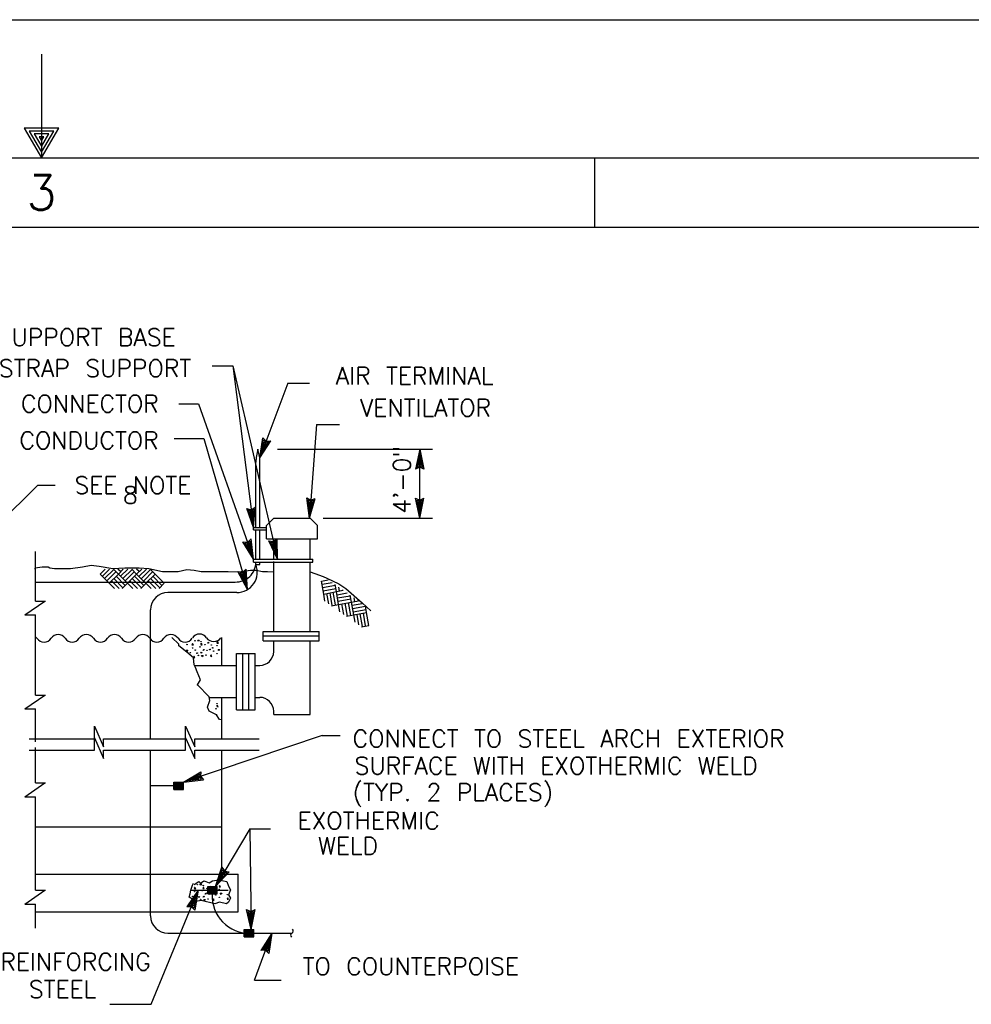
# Model space of a CAD drawing. Extents: x -25.9 to 16.1, y -17.6 to 12.4.
# Tile 5 of 6: x -5.1 to 1.8, y 5.3 to 12.4. Entities that reach past the tile are written whole.
import ezdxf
from ezdxf.enums import TextEntityAlignment as Align

# ---------------------------------------------------------------- set-up
doc = ezdxf.new("R2010")
doc.units = 0
doc.header["$MEASUREMENT"] = 0
doc.layers.add('01', color=7, linetype='CONTINUOUS')
doc.layers.add('02', color=7, linetype='CONTINUOUS')
doc.styles.add('TXT_SHX', font='txt.shx')

msp = doc.modelspace()

# ---------------------------------------------------------------- linework, layer by layer
at = {"layer": '01', "color": 7, "linetype": 'CONTINUOUS'}
for p, q in [((-25.8982, 12.4084), (16.1018, 12.4084)), ((-4.8982, 12.1584), (-4.8982, 11.4084)), ((-24.8982, 11.4084), (15.1018, 11.4084)), ((-0.8982, 11.4084), (-0.8982, 10.9084)), ((-23.3982, 10.9084), (14.6018, 10.9084)), ((-3.6632, 9.9044), (-3.5142, 9.9044)), ((-3.5142, 9.9044), (-3.1912, 8.5074)), ((-3.5142, 9.9044), (-3.3632, 8.7354)), ((-3.1162, 9.7794), (-3.3192, 9.2394)), ((-3.1162, 9.7794), (-2.9582, 9.7794)), ((-3.9042, 9.6304), (-3.7612, 9.6304)), ((-3.7612, 9.6304), (-3.3632, 8.5074)), ((-2.9092, 9.4814), (-2.9582, 8.8034)), ((-2.9092, 9.4814), (-2.7432, 9.4814)), ((-3.9382, 9.3794), (-3.7242, 9.3794)), ((-3.7242, 9.3794), (-3.4072, 8.2874)), ((-3.3192, 9.2394), (-3.2972, 9.3854)), ((-3.3192, 9.2394), (-3.2392, 9.3634)), ((-3.3062, 9.2744), (-3.2922, 9.3694)), ((-3.3062, 9.2744), (-3.2542, 9.3554)), ((-3.2972, 9.3854), (-3.2732, 9.3614)), ((-3.2932, 9.3074), (-3.2872, 9.3534)), ((-3.2932, 9.3074), (-3.2692, 9.3464)), ((-3.2922, 9.3694), (-3.2762, 9.3534)), ((-3.2872, 9.3534), (-3.2792, 9.3464)), ((-3.2792, 9.3464), (-3.2692, 9.3464)), ((-3.2762, 9.3534), (-3.2542, 9.3554)), ((-3.2732, 9.3614), (-3.2392, 9.3634)), ((-3.1912, 9.3014), (-2.0692, 9.3014)), ((-2.1622, 9.3014), (-2.1932, 9.1574)), ((-2.1622, 9.2644), (-2.1822, 9.1704)), ((-2.1622, 8.8034), (-2.1622, 9.3014)), ((-2.1622, 9.3014), (-2.1312, 9.1574)), ((-2.1622, 9.2644), (-2.1422, 9.1704)), ((-3.3472, 8.7354), (-3.3472, 9.2114)), ((-3.3172, 8.7354), (-3.3172, 9.2184)), ((-2.1622, 9.2284), (-2.1712, 9.1834)), ((-2.1622, 9.1874), (-2.1712, 9.1834)), ((-2.1622, 9.2284), (-2.1522, 9.1834)), ((-2.1522, 9.1834), (-2.1622, 9.1874)), ((-2.1622, 9.1714), (-2.1932, 9.1574)), ((-2.1622, 9.1794), (-2.1822, 9.1704)), ((-2.1422, 9.1704), (-2.1622, 9.1794)), ((-2.1312, 9.1574), (-2.1622, 9.1714)), ((-4.9242, 9.0414), (-5.3332, 8.6424)), ((-4.9242, 9.0414), (-4.7992, 9.0414)), ((-2.9582, 8.8034), (-2.9792, 8.9494)), ((-2.9792, 8.9494), (-2.9492, 8.9334)), ((-2.9552, 8.8404), (-2.9692, 8.9354)), ((-2.9692, 8.9354), (-2.9492, 8.9254)), ((-2.9532, 8.8764), (-2.9592, 8.9214)), ((-2.9592, 8.9214), (-2.9502, 8.9174)), ((-2.9582, 8.8034), (-2.9172, 8.9444)), ((-2.9552, 8.8404), (-2.9292, 8.9324)), ((-2.9532, 8.8764), (-2.9412, 8.9204)), ((-2.9502, 8.9174), (-2.9412, 8.9204)), ((-2.9492, 8.9334), (-2.9172, 8.9444)), ((-2.9492, 8.9254), (-2.9292, 8.9324)), ((-2.1622, 8.8034), (-2.1932, 8.9474)), ((-2.1932, 8.9474), (-2.1622, 8.9334)), ((-2.1622, 8.8404), (-2.1822, 8.9344)), ((-2.1822, 8.9344), (-2.1622, 8.9254)), ((-2.1622, 8.8764), (-2.1722, 8.9214)), ((-2.1722, 8.9214), (-2.1622, 8.9174)), ((-2.1622, 8.8034), (-2.1312, 8.9474)), ((-2.1622, 8.9334), (-2.1312, 8.9474)), ((-2.1622, 8.8404), (-2.1422, 8.9344)), ((-2.1622, 8.9254), (-2.1422, 8.9344)), ((-2.1622, 8.8764), (-2.1532, 8.9214)), ((-2.1622, 8.9174), (-2.1532, 8.9214)), ((-3.3632, 8.7354), (-3.4122, 8.8744)), ((-3.4122, 8.8744), (-3.3802, 8.8644)), ((-3.3682, 8.7724), (-3.4002, 8.8624)), ((-3.4002, 8.8624), (-3.3792, 8.8564)), ((-3.3722, 8.8074), (-3.3882, 8.8514)), ((-3.3882, 8.8514), (-3.3782, 8.8484)), ((-3.3802, 8.8644), (-3.3512, 8.8824)), ((-3.3792, 8.8564), (-3.3602, 8.8674)), ((-3.3782, 8.8484), (-3.3692, 8.8534)), ((-3.3722, 8.8074), (-3.3692, 8.8534)), ((-3.3682, 8.7724), (-3.3602, 8.8674)), ((-3.3632, 8.7354), (-3.3512, 8.8824)), ((-3.2702, 8.7514), (-3.2182, 8.8034)), ((-3.2182, 8.8034), (-2.9532, 8.8034)), ((-2.9012, 8.7514), (-2.9532, 8.8034)), ((-2.8592, 8.8034), (-2.0692, 8.8034)), ((-3.3632, 8.7354), (-3.2682, 8.7354)), ((-3.3632, 8.7184), (-3.3632, 8.7354)), ((-3.3632, 8.7184), (-3.2672, 8.7184)), ((-3.3472, 8.5074), (-3.3472, 8.7184)), ((-3.3172, 8.5074), (-3.3172, 8.7184)), ((-3.2702, 8.6534), (-3.2702, 8.7514)), ((-2.9012, 8.6534), (-2.9012, 8.7514)), ((-3.3632, 8.5074), (-3.4402, 8.6324)), ((-3.4402, 8.6324), (-3.4062, 8.6304)), ((-3.3752, 8.5424), (-3.4262, 8.6244)), ((-3.4262, 8.6244), (-3.4042, 8.6224)), ((-3.4062, 8.6304), (-3.3822, 8.6534)), ((-3.4042, 8.6224), (-3.3882, 8.6374)), ((-3.4012, 8.6144), (-3.3942, 8.6214)), ((-3.3872, 8.5764), (-3.3942, 8.6214)), ((-3.3752, 8.5424), (-3.3882, 8.6374)), ((-3.3632, 8.5074), (-3.3822, 8.6534)), ((-3.2702, 8.6534), (-2.9012, 8.6534)), ((-3.1912, 8.5074), (-3.2542, 8.6404)), ((-3.2542, 8.6404), (-3.2202, 8.6344)), ((-3.1992, 8.5434), (-3.2402, 8.6304)), ((-3.2402, 8.6304), (-3.2182, 8.6264)), ((-3.2072, 8.5784), (-3.2272, 8.6204)), ((-3.2272, 8.6204), (-3.2172, 8.6184)), ((-3.2202, 8.6344), (-3.1932, 8.6544)), ((-3.2182, 8.5074), (-3.2182, 8.6554)), ((-3.2182, 8.6264), (-3.2012, 8.6394)), ((-3.2172, 8.6184), (-3.2092, 8.6244)), ((-3.2072, 8.5784), (-3.2092, 8.6244)), ((-3.1992, 8.5434), (-3.2012, 8.6394)), ((-3.1912, 8.5074), (-3.1932, 8.6544)), ((-2.9532, 8.5074), (-2.9532, 8.6514)), ((-4.9412, 8.2034), (-4.9412, 8.5634)), ((-3.3872, 8.5764), (-3.4122, 8.6154)), ((-3.4122, 8.6154), (-3.4012, 8.6144)), ((-3.3632, 8.5074), (-2.9362, 8.5074)), ((-3.3632, 8.4844), (-3.3632, 8.5074)), ((-3.3632, 8.4844), (-2.9362, 8.4844)), ((-3.3472, 8.4684), (-3.3472, 8.4844)), ((-3.3172, 8.4684), (-3.3172, 8.4844)), ((-3.2182, 8.4684), (-3.2182, 8.4904)), ((-2.9532, 8.4624), (-2.9532, 8.4844)), ((-2.9362, 8.4844), (-2.9362, 8.5074)), ((-4.9472, 8.4394), (-4.9412, 8.4394)), ((-4.9442, 8.4434), (-4.8922, 8.4524)), ((-4.8922, 8.4524), (-4.8502, 8.4524)), ((-4.8502, 8.4524), (-4.8382, 8.4434)), ((-4.8382, 8.4434), (-4.8042, 8.4394)), ((-4.8042, 8.4394), (-4.6882, 8.4394)), ((-4.6882, 8.4394), (-4.6012, 8.4524)), ((-4.6012, 8.4524), (-4.5392, 8.4644)), ((-4.5392, 8.4644), (-4.4812, 8.4564)), ((-4.4812, 8.4564), (-4.3812, 8.4394)), ((-4.4742, 8.3994), (-4.4382, 8.4354)), ((-4.4572, 8.3834), (-4.4052, 8.4354)), ((-4.4412, 8.3664), (-4.3742, 8.4324)), ((-4.4242, 8.3494), (-4.3582, 8.4164)), ((-4.3812, 8.4394), (-4.2942, 8.4434)), ((-4.3412, 8.3994), (-4.3772, 8.4354)), ((-4.3252, 8.4164), (-4.3442, 8.4354)), ((-4.3412, 8.3994), (-4.3062, 8.4354)), ((-4.3412, 8.3994), (-4.3062, 8.4354)), ((-4.3252, 8.3834), (-4.2722, 8.4354)), ((-4.3082, 8.4324), (-4.3102, 8.4354)), ((-4.3082, 8.3664), (-4.2422, 8.4324)), ((-4.2942, 8.4434), (-4.1912, 8.4434)), ((-4.2912, 8.3494), (-4.2252, 8.4164)), ((-4.2092, 8.3994), (-4.2442, 8.4354)), ((-4.1912, 8.4164), (-4.2112, 8.4354)), ((-4.2092, 8.3994), (-4.1722, 8.4354)), ((-4.2092, 8.3994), (-4.1722, 8.4354)), ((-4.1912, 8.4434), (-4.1202, 8.4394)), ((-4.1912, 8.3834), (-4.1392, 8.4354)), ((-4.1752, 8.4324), (-4.1772, 8.4354)), ((-4.1752, 8.3664), (-4.1082, 8.4324)), ((-4.1582, 8.3494), (-4.0922, 8.4164)), ((-4.1202, 8.4394), (-4.0212, 8.4184)), ((-4.0752, 8.3994), (-4.1112, 8.4354)), ((-4.0212, 8.4184), (-3.9092, 8.4184)), ((-3.9092, 8.4184), (-3.8462, 8.4314)), ((-3.8462, 8.4314), (-3.7922, 8.4274)), ((-3.7922, 8.4274), (-3.7432, 8.4184)), ((-3.7432, 8.4184), (-3.6602, 8.4184)), ((-3.6602, 8.4184), (-3.5482, 8.4184)), ((-3.5482, 8.4184), (-3.4692, 8.4144)), ((-3.4072, 8.2874), (-3.4772, 8.4174)), ((-3.4772, 8.4174), (-3.4432, 8.4124)), ((-3.4692, 8.4144), (-3.3862, 8.4274)), ((-3.4172, 8.3234), (-3.4632, 8.4074)), ((-3.4632, 8.4074), (-3.4412, 8.4044)), ((-3.4432, 8.4124), (-3.4172, 8.4344)), ((-3.4412, 8.4044), (-3.4242, 8.4184)), ((-3.4392, 8.3964), (-3.4312, 8.4034)), ((-3.4272, 8.3574), (-3.4312, 8.4034)), ((-3.4172, 8.3234), (-3.4242, 8.4184)), ((-3.4072, 8.2874), (-3.4172, 8.4344)), ((-3.3862, 8.4274), (-3.3442, 8.4274)), ((-3.3472, 8.4684), (-3.3172, 8.4684)), ((-3.3442, 8.4274), (-3.2992, 8.4184)), ((-3.2992, 8.4184), (-3.2622, 8.4184)), ((-3.2622, 8.4184), (-3.2182, 8.4144)), ((-3.2182, 8.3814), (-3.2182, 8.4684)), ((-2.9532, 8.3264), (-2.9532, 8.4624)), ((-2.9532, 8.4144), (-2.9212, 8.4024)), ((-4.9442, 8.3414), (-3.4962, 8.3414)), ((-4.4072, 8.3324), (-4.4742, 8.3994)), ((-4.4072, 8.3324), (-4.3412, 8.3994)), ((-4.3692, 8.2944), (-4.4072, 8.3324)), ((-4.3362, 8.2944), (-4.3912, 8.3494)), ((-4.3082, 8.2994), (-4.3742, 8.3664)), ((-4.2912, 8.3164), (-4.3582, 8.3834)), ((-4.2752, 8.3324), (-4.3412, 8.3994)), ((-4.3132, 8.2944), (-4.2752, 8.3324)), ((-4.2752, 8.3324), (-4.2092, 8.3994)), ((-4.2372, 8.2944), (-4.2752, 8.3324)), ((-4.2032, 8.2944), (-4.2582, 8.3494)), ((-4.1752, 8.2994), (-4.2422, 8.3664)), ((-4.1582, 8.3164), (-4.2252, 8.3834)), ((-4.1032, 8.2944), (-4.2092, 8.3994)), ((-4.1802, 8.2944), (-4.1412, 8.3324)), ((-4.1422, 8.3324), (-4.0752, 8.3994)), ((-4.0702, 8.2944), (-4.1252, 8.3494)), ((-4.0422, 8.2994), (-4.1082, 8.3664)), ((-4.0262, 8.3164), (-4.0922, 8.3834)), ((-4.0092, 8.3324), (-4.0752, 8.3994)), ((-4.0472, 8.2944), (-4.0092, 8.3324)), ((-3.4272, 8.3574), (-3.4502, 8.3984)), ((-3.4502, 8.3984), (-3.4392, 8.3964)), ((-3.2182, 7.9844), (-3.2182, 8.3814)), ((-2.9212, 8.4024), (-2.8592, 8.3814)), ((-2.8732, 8.3484), (-2.8232, 8.3574)), ((-2.8562, 8.2544), (-2.8732, 8.3484)), ((-2.8682, 8.3254), (-2.7962, 8.3384)), ((-2.8592, 8.3814), (-2.8342, 8.3694)), ((-2.8342, 8.3694), (-2.7472, 8.3274)), ((-3.4852, 8.2654), (-3.9832, 8.2654)), ((-2.9532, 7.9844), (-2.9532, 8.3264)), ((-2.8652, 8.3024), (-2.7722, 8.3184)), ((-2.8612, 8.2784), (-2.7682, 8.2954)), ((-2.8562, 8.2544), (-2.7642, 8.2724)), ((-2.7942, 8.1714), (-2.8102, 8.2634)), ((-2.7702, 8.1754), (-2.7872, 8.2684)), ((-2.7642, 8.2724), (-2.7732, 8.3224)), ((-2.7642, 8.2724), (-2.7152, 8.2814)), ((-2.7642, 8.2724), (-2.7152, 8.2814)), ((-2.7482, 8.1794), (-2.7642, 8.2724)), ((-2.7602, 8.2494), (-2.6872, 8.2624)), ((-2.7472, 8.3274), (-2.6972, 8.2944)), ((-2.7412, 8.2774), (-2.7462, 8.3034)), ((-2.7182, 8.2804), (-2.7182, 8.2844)), ((-2.6972, 8.2944), (-2.5772, 8.1904)), ((-5.0182, 8.1034), (-4.8732, 8.2034)), ((-4.9412, 8.2034), (-4.8692, 8.2034)), ((-2.8472, 8.2024), (-2.8562, 8.2544)), ((-2.8202, 8.1834), (-2.8342, 8.2594)), ((-2.7562, 8.2264), (-2.6642, 8.2424)), ((-2.7522, 8.2024), (-2.6592, 8.2194)), ((-2.7482, 8.1794), (-2.6562, 8.1964)), ((-2.6612, 8.0994), (-2.6782, 8.1924)), ((-2.6562, 8.1964), (-2.6642, 8.2464)), ((-2.6562, 8.1964), (-2.6052, 8.2054)), ((-2.6562, 8.1964), (-2.6052, 8.2054)), ((-2.6292, 8.0504), (-2.6562, 8.1964)), ((-2.6312, 8.2004), (-2.6372, 8.2274)), ((-2.6092, 8.2044), (-2.6092, 8.2084)), ((-2.5772, 8.1904), (-2.5152, 8.1324)), ((-4.1082, 7.2074), (-4.1082, 8.1404)), ((-2.8012, 8.1704), (-2.7482, 8.1794)), ((-2.7392, 8.1264), (-2.7482, 8.1794)), ((-2.7112, 8.1074), (-2.7242, 8.1834)), ((-2.6852, 8.0954), (-2.7022, 8.1884)), ((-2.6502, 8.1734), (-2.5782, 8.1864)), ((-2.6472, 8.1504), (-2.5542, 8.1664)), ((-2.6422, 8.1264), (-2.5502, 8.1434)), ((-2.6392, 8.1034), (-2.5462, 8.1204)), ((-2.5462, 8.1204), (-2.5552, 8.1704)), ((-2.5302, 8.0274), (-2.5462, 8.1204)), ((-5.0182, 8.1034), (-4.9412, 8.1034)), ((-4.9412, 7.5234), (-4.9412, 8.1034)), ((-2.6922, 8.0944), (-2.6382, 8.1034)), ((-2.6022, 8.0314), (-2.6152, 8.1074)), ((-2.5762, 8.0194), (-2.5922, 8.1124)), ((-2.5532, 8.0244), (-2.5692, 8.1164)), ((-3.2952, 7.9844), (-2.8902, 7.9844)), ((-3.2952, 7.9154), (-3.2952, 7.9844)), ((-2.8902, 7.9154), (-2.8902, 7.9844)), ((-2.5832, 8.0184), (-2.5302, 8.0274)), ((-4.9302, 7.9344), (-4.9412, 7.9444)), ((-3.9042, 7.8924), (-3.9542, 7.9404)), ((-3.5932, 7.7384), (-3.5932, 7.9404)), ((-3.2952, 7.9514), (-2.8902, 7.9514)), ((-3.2952, 7.9154), (-2.8902, 7.9154)), ((-3.2182, 7.8384), (-3.2182, 7.9154)), ((-2.9532, 7.3834), (-2.9532, 7.9154)), ((-3.9042, 7.8794), (-3.9042, 7.8924)), ((-3.8462, 7.8334), (-3.9042, 7.8794)), ((-3.7972, 7.7924), (-3.8462, 7.8334)), ((-3.7922, 7.7424), (-3.7972, 7.7924)), ((-3.4882, 7.4174), (-3.4882, 7.8254)), ((-3.4882, 7.8254), (-3.3532, 7.8254)), ((-3.4422, 7.4174), (-3.4422, 7.8254)), ((-3.3982, 7.4174), (-3.3982, 7.8254)), ((-3.3532, 7.4174), (-3.3532, 7.8254)), ((-3.7842, 7.7224), (-3.7922, 7.7424)), ((-3.7882, 7.7384), (-3.4892, 7.7384)), ((-3.7722, 7.6924), (-3.7842, 7.7224)), ((-3.7472, 7.6344), (-3.7722, 7.6924)), ((-3.3532, 7.7384), (-3.3182, 7.7384)), ((-3.7682, 7.5974), (-3.7472, 7.6344)), ((-3.6852, 7.5104), (-3.7682, 7.5974)), ((-5.0182, 7.4234), (-4.8732, 7.5234)), ((-4.9412, 7.5234), (-4.8692, 7.5234)), ((-3.6972, 7.4354), (-3.6802, 7.4854)), ((-3.6802, 7.4854), (-3.6852, 7.5104)), ((-3.6852, 7.5074), (-3.4892, 7.5074)), ((-3.5932, 7.2084), (-3.5932, 7.5054)), ((-3.3522, 7.5074), (-3.3182, 7.5074)), ((-5.0182, 7.4234), (-4.9412, 7.4234)), ((-4.9412, 7.1864), (-4.9412, 7.4234)), ((-3.6852, 7.4064), (-3.6972, 7.4354)), ((-3.6312, 7.3814), (-3.6852, 7.4064)), ((-3.4882, 7.4174), (-3.3532, 7.4174)), ((-3.2182, 7.3834), (-3.2182, 7.4074)), ((-3.6102, 7.3484), (-3.6312, 7.3814)), ((-3.5932, 7.3444), (-3.6102, 7.3484)), ((-3.2182, 7.3834), (-2.9532, 7.3834)), ((-4.5152, 7.2084), (-4.5152, 7.2984)), ((-4.5152, 7.2984), (-4.4482, 7.1494)), ((-3.8552, 7.2084), (-3.8552, 7.2984)), ((-3.8552, 7.2984), (-3.7882, 7.1494)), ((-4.9872, 7.2084), (-4.5152, 7.2084)), ((-4.5152, 7.1244), (-4.5152, 7.2144)), ((-4.5152, 7.2144), (-4.4482, 7.0654)), ((-4.4482, 7.1494), (-4.4482, 7.2084)), ((-4.4482, 7.2084), (-3.8552, 7.2084)), ((-2.8682, 7.2324), (-3.8712, 6.8944)), ((-3.8552, 7.1244), (-3.8552, 7.2144)), ((-3.8552, 7.2144), (-3.7882, 7.0654)), ((-3.7882, 7.1494), (-3.7882, 7.2084)), ((-3.7882, 7.2084), (-3.3242, 7.2084)), ((-2.8682, 7.2324), (-2.7382, 7.2324)), ((-4.9872, 7.1244), (-4.5152, 7.1244)), ((-4.9412, 6.8884), (-4.9412, 7.1454)), ((-4.4482, 7.0654), (-4.4482, 7.1244)), ((-4.4482, 7.1244), (-3.8552, 7.1244)), ((-4.1082, 5.9264), (-4.1082, 7.1244)), ((-3.7882, 7.0654), (-3.7882, 7.1244)), ((-3.7882, 7.1244), (-3.3242, 7.1244)), ((-3.5932, 6.2294), (-3.5932, 7.1244)), ((-3.8712, 6.8944), (-3.7442, 6.9694)), ((-3.8712, 6.8944), (-3.7252, 6.9114)), ((-3.8362, 6.9064), (-3.7532, 6.9554)), ((-3.8362, 6.9064), (-3.7402, 6.9174)), ((-3.8022, 6.9174), (-3.7622, 6.9414)), ((-3.8022, 6.9174), (-3.7562, 6.9234)), ((-3.7622, 6.9414), (-3.7632, 6.9304)), ((-3.7632, 6.9304), (-3.7562, 6.9234)), ((-3.7532, 6.9554), (-3.7552, 6.9334)), ((-3.7552, 6.9334), (-3.7402, 6.9174)), ((-3.7442, 6.9694), (-3.7482, 6.9364)), ((-3.7482, 6.9364), (-3.7252, 6.9114)), ((-5.0182, 6.7884), (-4.8732, 6.8884)), ((-4.9412, 6.8884), (-4.8692, 6.8884)), ((-4.1082, 6.8694), (-3.9402, 6.8694)), ((-3.9402, 6.8414), (-3.9402, 6.8944)), ((-3.9402, 6.8944), (-3.8712, 6.8944)), ((-3.9402, 6.8934), (-3.8712, 6.8934)), ((-3.9402, 6.8924), (-3.8712, 6.8924)), ((-3.9402, 6.8914), (-3.8712, 6.8914)), ((-3.9402, 6.8904), (-3.8712, 6.8904)), ((-3.9402, 6.8894), (-3.8712, 6.8894)), ((-3.9402, 6.8884), (-3.8712, 6.8884)), ((-3.9402, 6.8874), (-3.8712, 6.8874)), ((-3.9402, 6.8864), (-3.8712, 6.8864)), ((-3.9402, 6.8854), (-3.8712, 6.8854)), ((-3.9402, 6.8844), (-3.8712, 6.8844)), ((-3.9402, 6.8834), (-3.8712, 6.8834)), ((-3.9402, 6.8824), (-3.8712, 6.8824)), ((-3.9402, 6.8814), (-3.8712, 6.8814)), ((-3.9402, 6.8804), (-3.8712, 6.8804)), ((-3.9402, 6.8794), (-3.8712, 6.8794)), ((-3.9402, 6.8784), (-3.8712, 6.8784)), ((-3.9402, 6.8774), (-3.8712, 6.8774)), ((-3.9402, 6.8764), (-3.8712, 6.8764)), ((-3.9402, 6.8754), (-3.8712, 6.8754)), ((-3.9402, 6.8744), (-3.8712, 6.8744)), ((-3.9402, 6.8734), (-3.8712, 6.8734)), ((-3.9402, 6.8724), (-3.8712, 6.8724)), ((-3.9402, 6.8714), (-3.8712, 6.8714)), ((-3.9402, 6.8704), (-3.8712, 6.8704)), ((-3.9402, 6.8694), (-3.8712, 6.8694)), ((-3.9402, 6.8684), (-3.8712, 6.8684)), ((-3.9402, 6.8674), (-3.8712, 6.8674)), ((-3.9402, 6.8664), (-3.8712, 6.8664)), ((-3.9402, 6.8654), (-3.8712, 6.8654)), ((-3.9402, 6.8644), (-3.8712, 6.8644)), ((-3.9402, 6.8634), (-3.8712, 6.8634)), ((-3.9402, 6.8624), (-3.8712, 6.8624)), ((-3.9402, 6.8614), (-3.8712, 6.8614)), ((-3.9402, 6.8604), (-3.8712, 6.8604)), ((-3.9402, 6.8594), (-3.8712, 6.8594)), ((-3.9402, 6.8584), (-3.8712, 6.8584)), ((-3.9402, 6.8574), (-3.8712, 6.8574)), ((-3.9402, 6.8564), (-3.8712, 6.8564)), ((-3.9402, 6.8554), (-3.8712, 6.8554)), ((-3.9402, 6.8544), (-3.8712, 6.8544)), ((-3.9402, 6.8534), (-3.8712, 6.8534)), ((-3.9402, 6.8524), (-3.8712, 6.8524)), ((-3.9402, 6.8514), (-3.8712, 6.8514)), ((-3.9402, 6.8504), (-3.8712, 6.8504)), ((-3.9402, 6.8494), (-3.8712, 6.8494)), ((-3.9402, 6.8484), (-3.8712, 6.8484)), ((-3.9402, 6.8474), (-3.8712, 6.8474)), ((-3.9402, 6.8464), (-3.8712, 6.8464)), ((-3.9402, 6.8454), (-3.8712, 6.8454)), ((-3.9402, 6.8444), (-3.8712, 6.8444)), ((-3.9402, 6.8434), (-3.8712, 6.8434)), ((-3.9402, 6.8424), (-3.8712, 6.8424)), ((-3.9402, 6.8414), (-3.8712, 6.8414)), ((-3.8712, 6.8414), (-3.8712, 6.8944)), ((-5.0182, 6.7884), (-4.9412, 6.7884)), ((-4.9412, 6.1124), (-4.9412, 6.7884)), ((-4.9442, 6.5704), (-3.5932, 6.5704)), ((-3.3902, 6.5564), (-3.6392, 6.1384)), ((-3.3902, 6.5564), (-3.2402, 6.5564)), ((-3.3902, 6.5564), (-3.3812, 5.8284)), ((-3.6392, 6.1384), (-3.5922, 6.2784)), ((-3.5922, 6.2784), (-3.5722, 6.2504)), ((-4.9442, 6.2294), (-3.4742, 6.2294)), ((-3.6392, 6.1384), (-3.5392, 6.2464)), ((-3.6202, 6.1704), (-3.5892, 6.2614)), ((-3.6202, 6.1704), (-3.5552, 6.2404)), ((-3.6022, 6.2014), (-3.5872, 6.2444)), ((-3.6022, 6.2014), (-3.5712, 6.2354)), ((-3.5892, 6.2614), (-3.5772, 6.2434)), ((-3.5872, 6.2444), (-3.5812, 6.2364)), ((-3.5812, 6.2364), (-3.5712, 6.2354)), ((-3.5772, 6.2434), (-3.5552, 6.2404)), ((-3.5722, 6.2504), (-3.5392, 6.2464)), ((-3.4742, 5.9554), (-3.4742, 6.2294)), ((-3.6952, 6.0854), (-3.6952, 6.1384)), ((-3.6952, 6.1384), (-3.6262, 6.1384)), ((-3.6952, 6.1374), (-3.6262, 6.1374)), ((-3.6952, 6.1364), (-3.6262, 6.1364)), ((-3.6952, 6.1354), (-3.6262, 6.1354)), ((-3.6952, 6.1344), (-3.6262, 6.1344)), ((-3.6952, 6.1334), (-3.6262, 6.1334)), ((-3.6952, 6.1324), (-3.6262, 6.1324)), ((-3.6952, 6.1314), (-3.6262, 6.1314)), ((-3.6952, 6.1304), (-3.6262, 6.1304)), ((-3.6952, 6.1294), (-3.6262, 6.1294)), ((-3.6952, 6.1284), (-3.6262, 6.1284)), ((-3.6952, 6.1274), (-3.6262, 6.1274)), ((-3.6952, 6.1264), (-3.6262, 6.1264)), ((-3.6952, 6.1254), (-3.6262, 6.1254)), ((-3.6952, 6.1244), (-3.6262, 6.1244)), ((-3.6262, 6.0854), (-3.6262, 6.1384)), ((-5.0182, 6.0124), (-4.8732, 6.1124)), ((-4.9412, 6.1124), (-4.8692, 6.1124)), ((-4.1032, 5.2874), (-3.7632, 6.1124)), ((-3.7632, 6.1124), (-3.8472, 5.9914)), ((-3.7772, 6.0784), (-3.8312, 5.9994)), ((-3.8212, 6.1124), (-3.5482, 6.1124)), ((-3.7772, 6.0784), (-3.7942, 5.9834)), ((-3.7632, 6.1124), (-3.7892, 5.9674)), ((-3.6952, 6.1234), (-3.6262, 6.1234)), ((-3.6952, 6.1224), (-3.6262, 6.1224)), ((-3.6952, 6.1214), (-3.6262, 6.1214)), ((-3.6952, 6.1204), (-3.6262, 6.1204)), ((-3.6952, 6.1194), (-3.6262, 6.1194)), ((-3.6952, 6.1184), (-3.6262, 6.1184)), ((-3.6952, 6.1174), (-3.6262, 6.1174)), ((-3.6952, 6.1164), (-3.6262, 6.1164)), ((-3.6952, 6.1154), (-3.6262, 6.1154)), ((-3.6952, 6.1144), (-3.6262, 6.1144)), ((-3.6952, 6.1134), (-3.6262, 6.1134)), ((-3.6952, 6.1124), (-3.6262, 6.1124)), ((-3.6952, 6.1114), (-3.6262, 6.1114)), ((-3.6952, 6.1104), (-3.6262, 6.1104)), ((-3.6952, 6.1094), (-3.6262, 6.1094)), ((-3.6952, 6.1084), (-3.6262, 6.1084)), ((-3.6952, 6.1074), (-3.6262, 6.1074)), ((-3.6952, 6.1064), (-3.6262, 6.1064)), ((-3.6952, 6.1054), (-3.6262, 6.1054)), ((-3.6952, 6.1044), (-3.6262, 6.1044)), ((-3.6952, 6.1034), (-3.6262, 6.1034)), ((-3.6952, 6.1024), (-3.6262, 6.1024)), ((-3.6952, 6.1014), (-3.6262, 6.1014)), ((-3.6952, 6.1004), (-3.6262, 6.1004)), ((-3.6952, 6.0994), (-3.6262, 6.0994)), ((-3.6952, 6.0984), (-3.6262, 6.0984)), ((-3.6952, 6.0974), (-3.6262, 6.0974)), ((-3.6952, 6.0964), (-3.6262, 6.0964)), ((-3.6952, 6.0954), (-3.6262, 6.0954)), ((-3.6952, 6.0944), (-3.6262, 6.0944)), ((-3.6952, 6.0934), (-3.6262, 6.0934)), ((-3.6952, 6.0924), (-3.6262, 6.0924)), ((-3.6952, 6.0914), (-3.6262, 6.0914)), ((-3.6952, 6.0904), (-3.6262, 6.0904)), ((-3.6952, 6.0894), (-3.6262, 6.0894)), ((-3.6952, 6.0884), (-3.6262, 6.0884)), ((-3.6952, 6.0874), (-3.6262, 6.0874)), ((-3.6952, 6.0864), (-3.6262, 6.0864)), ((-3.6952, 6.0854), (-3.6262, 6.0854)), ((-5.0182, 6.0124), (-4.9412, 6.0124)), ((-4.9412, 5.8384), (-4.9412, 6.0124)), ((-3.8132, 5.9924), (-3.8472, 5.9914)), ((-3.8092, 5.9994), (-3.8312, 5.9994)), ((-3.7912, 6.0454), (-3.8162, 6.0064)), ((-3.8062, 6.0074), (-3.8162, 6.0064)), ((-3.7892, 5.9674), (-3.8132, 5.9924)), ((-3.7942, 5.9834), (-3.8092, 5.9994)), ((-3.7992, 5.9994), (-3.8062, 6.0074)), ((-3.7912, 6.0454), (-3.7992, 5.9994)), ((-4.9442, 5.9554), (-3.4742, 5.9554)), ((-3.3812, 5.8284), (-3.4142, 5.9724)), ((-3.4142, 5.9724), (-3.3832, 5.9584)), ((-3.3812, 5.8654), (-3.4032, 5.9594)), ((-3.4032, 5.9594), (-3.3832, 5.9504)), ((-3.3822, 5.9014), (-3.3922, 5.9464)), ((-3.3922, 5.9464), (-3.3822, 5.9424)), ((-3.3832, 5.9584), (-3.3522, 5.9724)), ((-3.3832, 5.9504), (-3.3632, 5.9594)), ((-3.3822, 5.9014), (-3.3732, 5.9464)), ((-3.3822, 5.9424), (-3.3732, 5.9464)), ((-3.3812, 5.8284), (-3.3522, 5.9724)), ((-3.3812, 5.8654), (-3.3632, 5.9594)), ((-3.9832, 5.8014), (-3.0872, 5.8014)), ((-3.4312, 5.7754), (-3.4312, 5.8284)), ((-3.4312, 5.8284), (-3.3622, 5.8284)), ((-3.4312, 5.8274), (-3.3622, 5.8274)), ((-3.4312, 5.8264), (-3.3622, 5.8264)), ((-3.4312, 5.8254), (-3.3622, 5.8254)), ((-3.4312, 5.8244), (-3.3622, 5.8244)), ((-3.4312, 5.8234), (-3.3622, 5.8234)), ((-3.4312, 5.8224), (-3.3622, 5.8224)), ((-3.4312, 5.8214), (-3.3622, 5.8214)), ((-3.4312, 5.8204), (-3.3622, 5.8204)), ((-3.4312, 5.8194), (-3.3622, 5.8194)), ((-3.4312, 5.8184), (-3.3622, 5.8184)), ((-3.4312, 5.8174), (-3.3622, 5.8174)), ((-3.4312, 5.8164), (-3.3622, 5.8164)), ((-3.4312, 5.8154), (-3.3622, 5.8154)), ((-3.4312, 5.8144), (-3.3622, 5.8144)), ((-3.4312, 5.8134), (-3.3622, 5.8134)), ((-3.4312, 5.8124), (-3.3622, 5.8124)), ((-3.4312, 5.8114), (-3.3622, 5.8114)), ((-3.4312, 5.8104), (-3.3622, 5.8104)), ((-3.4312, 5.8094), (-3.3622, 5.8094)), ((-3.4312, 5.8084), (-3.3622, 5.8084)), ((-3.4312, 5.8074), (-3.3622, 5.8074)), ((-3.4312, 5.8064), (-3.3622, 5.8064)), ((-3.4312, 5.8054), (-3.3622, 5.8054)), ((-3.4312, 5.8044), (-3.3622, 5.8044)), ((-3.4312, 5.8034), (-3.3622, 5.8034)), ((-3.4312, 5.8024), (-3.3622, 5.8024)), ((-3.4312, 5.8014), (-3.3622, 5.8014)), ((-3.4312, 5.8004), (-3.3622, 5.8004)), ((-3.4312, 5.7994), (-3.3622, 5.7994)), ((-3.4312, 5.7984), (-3.3622, 5.7984)), ((-3.4312, 5.7974), (-3.3622, 5.7974)), ((-3.4312, 5.7964), (-3.3622, 5.7964)), ((-3.4312, 5.7954), (-3.3622, 5.7954)), ((-3.4312, 5.7944), (-3.3622, 5.7944)), ((-3.4312, 5.7934), (-3.3622, 5.7934)), ((-3.4312, 5.7924), (-3.3622, 5.7924)), ((-3.4312, 5.7914), (-3.3622, 5.7914)), ((-3.4312, 5.7904), (-3.3622, 5.7904)), ((-3.4312, 5.7894), (-3.3622, 5.7894)), ((-3.4312, 5.7884), (-3.3622, 5.7884)), ((-3.4312, 5.7874), (-3.3622, 5.7874)), ((-3.4312, 5.7864), (-3.3622, 5.7864)), ((-3.4312, 5.7854), (-3.3622, 5.7854)), ((-3.4312, 5.7844), (-3.3622, 5.7844)), ((-3.4312, 5.7834), (-3.3622, 5.7834)), ((-3.4312, 5.7824), (-3.3622, 5.7824)), ((-3.4312, 5.7814), (-3.3622, 5.7814)), ((-3.4312, 5.7804), (-3.3622, 5.7804)), ((-3.4312, 5.7794), (-3.3622, 5.7794)), ((-3.4312, 5.7784), (-3.3622, 5.7784)), ((-3.4312, 5.7774), (-3.3622, 5.7774)), ((-3.4312, 5.7764), (-3.3622, 5.7764)), ((-3.4312, 5.7754), (-3.3622, 5.7754)), ((-3.3622, 5.7754), (-3.3622, 5.8284)), ((-3.3572, 5.4614), (-3.2322, 5.8014)), ((-3.2322, 5.8014), (-3.3112, 5.6774)), ((-3.2322, 5.8014), (-3.2532, 5.6554)), ((-3.2452, 5.7664), (-3.2962, 5.6854)), ((-3.2572, 5.7324), (-3.2812, 5.6934)), ((-3.2572, 5.7324), (-3.2632, 5.6874)), ((-3.2452, 5.7664), (-3.2582, 5.6714)), ((-3.2772, 5.6794), (-3.3112, 5.6774)), ((-3.2742, 5.6864), (-3.2962, 5.6854)), ((-3.2712, 5.6944), (-3.2812, 5.6934)), ((-3.2532, 5.6554), (-3.2772, 5.6794)), ((-3.2582, 5.6714), (-3.2742, 5.6864)), ((-3.2632, 5.6874), (-3.2712, 5.6944)), ((-3.3572, 5.4614), (-3.1652, 5.4614)), ((-4.4022, 5.2874), (-4.1032, 5.2874))]:
    msp.add_line(p, q, dxfattribs=at)
msp.add_lwpolyline([(-4.8982, 11.4084), (-4.7732, 11.6244), (-5.0232, 11.6244)], close=True, dxfattribs=at)
for points in [[(-4.8972, 11.4514), (-4.8082, 11.6034), (-4.9862, 11.6034), (-4.8982, 11.4514)], [(-4.8982, 11.4904), (-4.8452, 11.5834), (-4.9502, 11.5834), (-4.8962, 11.4894)], [(-4.8982, 11.5324), (-4.8812, 11.5624), (-4.9142, 11.5624), (-4.8992, 11.5364)], [(-3.7922, 6.1544), (-3.7592, 6.1744), (-3.7472, 6.1624), (-3.7222, 6.1794), (-3.7092, 6.1744), (-3.6852, 6.1664), (-3.6602, 6.1794), (-3.6182, 6.1874), (-3.5562, 6.1744), (-3.5442, 6.1414), (-3.5312, 6.1164), (-3.5442, 6.0794), (-3.5312, 6.0544), (-3.5442, 6.0254), (-3.5602, 6.0134), (-3.6102, 6.0254), (-3.6432, 6.0134), (-3.7432, 6.0384), (-3.7922, 6.0294), (-3.7972, 6.0424), (-3.8302, 6.0624), (-3.8212, 6.0874), (-3.8172, 6.1124), (-3.8052, 6.1494), (-3.7972, 6.1624)]]:
    msp.add_lwpolyline(points, dxfattribs=at)
for centre, radius, start, end in [((-3.0014, 9.2004), 0.3459, 163.02419, 178.84281), ((-3.7043, 9.1913), 0.388, 4.00419, 16.48399), ((-3.4917, 8.4859), 0.1445, 268.22155, 359.42416), ((-3.4854, 8.4136), 0.1486, 270.06569, 21.63276), ((-3.9832, 8.1404), 0.125, 90, 180), ((-4.8792, 7.9689), 0.0616, 214.0772, 325.92281), ((-4.7772, 7.8999), 0.0616, 34.0772, 145.92281), ((-4.6752, 7.9689), 0.0616, 214.0772, 325.92281), ((-4.5732, 7.8999), 0.0616, 34.0772, 145.92281), ((-4.4712, 7.9689), 0.0616, 214.0772, 325.92281), ((-4.3692, 7.8999), 0.0616, 34.0772, 145.92281), ((-4.2672, 7.9689), 0.0616, 214.0772, 325.92281), ((-4.1652, 7.8999), 0.0616, 34.0772, 145.92281), ((-4.0632, 7.9689), 0.0616, 214.0772, 325.92281), ((-3.9612, 7.8999), 0.0616, 34.0772, 145.92281), ((-3.8592, 7.9689), 0.0616, 214.0772, 325.92281), ((-3.7542, 7.9039), 0.0616, 34.0772, 145.92281), ((-3.6522, 7.9729), 0.0616, 214.0772, 325.92281), ((-3.3182, 7.8384), 0.1, 270, 360), ((-3.3182, 7.4074), 0.1, 0, 90), ((-3.3933, 6.0706), 0.2701, 171.09245, 265.14059), ((-3.9832, 5.9264), 0.125, 180, 270), ((-3.0773, 5.7862), 0.0182, 122.92471, 229.18492), ((-3.0951, 5.8167), 0.0182, 302.92471, 49.18492)]:
    msp.add_arc(centre, radius, start, end, dxfattribs=at)
for p in [(-3.7682, 7.5974), (-3.6312, 7.3814)]:
    msp.add_point(p, dxfattribs=at)
at = {"layer": '02', "color": 7, "linetype": 'CONTINUOUS'}
for p, q in [((-3.6972, 7.9004), (-3.6902, 7.9054)), ((-3.6812, 6.1374), (-3.6742, 6.1424))]:
    msp.add_line(p, q, dxfattribs=at)
for points in [[(-3.7622, 7.9124), (-3.7672, 7.9214), (-3.7562, 7.9214), (-3.7622, 7.9104)], [(-3.6902, 7.9054), (-3.6892, 7.8984), (-3.6972, 7.8984)], [(-3.6242, 7.9104), (-3.6292, 7.9004), (-3.6182, 7.8994), (-3.6262, 7.9104)], [(-3.8462, 7.8414), (-3.8512, 7.8494), (-3.8402, 7.8494), (-3.8462, 7.8394)], [(-3.8042, 7.8974), (-3.8092, 7.8874), (-3.7982, 7.8864), (-3.8062, 7.8974)], [(-3.7412, 7.8984), (-3.7462, 7.8884), (-3.7362, 7.8874), (-3.7442, 7.8984)], [(-3.6842, 7.8524), (-3.6802, 7.8564), (-3.6762, 7.8524), (-3.6832, 7.8514)], [(-3.6632, 7.8654), (-3.6582, 7.8674), (-3.6562, 7.8624), (-3.6632, 7.8644)], [(-3.6152, 7.8454), (-3.6202, 7.8534), (-3.6092, 7.8534), (-3.6152, 7.8434)], [(-3.7942, 7.8054), (-3.7992, 7.7954), (-3.7882, 7.7944), (-3.7962, 7.8054)], [(-3.7772, 7.8264), (-3.7722, 7.8294), (-3.7672, 7.8264), (-3.7792, 7.8244)], [(-3.7352, 7.8004), (-3.7402, 7.8094), (-3.7292, 7.8094), (-3.7352, 7.7994)], [(-3.6702, 7.8144), (-3.6752, 7.8044), (-3.6652, 7.8034), (-3.6722, 7.8144)], [(-3.6252, 7.4504), (-3.6302, 7.4404), (-3.6202, 7.4394), (-3.6282, 7.4504)], [(-3.7882, 6.1344), (-3.7932, 6.1244), (-3.7822, 6.1234), (-3.7902, 6.1344)], [(-3.7462, 6.1494), (-3.7512, 6.1584), (-3.7402, 6.1584), (-3.7462, 6.1474)], [(-3.7252, 6.1354), (-3.7302, 6.1254), (-3.7202, 6.1244), (-3.7282, 6.1354)], [(-3.6742, 6.1424), (-3.6732, 6.1354), (-3.6812, 6.1354)], [(-3.6082, 6.1474), (-3.6132, 6.1374), (-3.6022, 6.1364), (-3.6102, 6.1474)], [(-3.7612, 6.0634), (-3.7562, 6.0664), (-3.7512, 6.0634), (-3.7632, 6.0614)], [(-3.6682, 6.0894), (-3.6642, 6.0934), (-3.6602, 6.0894), (-3.6672, 6.0884)], [(-3.6472, 6.1024), (-3.6422, 6.1044), (-3.6402, 6.0994), (-3.6472, 6.1014)], [(-3.5992, 6.0824), (-3.6042, 6.0904), (-3.5932, 6.0904), (-3.5992, 6.0804)], [(-3.5502, 6.0584), (-3.5552, 6.0484), (-3.5452, 6.0474), (-3.5532, 6.0584)], [(-3.7192, 6.0374), (-3.7242, 6.0464), (-3.7132, 6.0464), (-3.7192, 6.0364)], [(-3.6542, 6.0514), (-3.6592, 6.0414), (-3.6492, 6.0404), (-3.6562, 6.0514)]]:
    msp.add_lwpolyline(points, dxfattribs=at)
for points in [[(-3.7442, 7.8264), (-3.7392, 7.8344), (-3.7362, 7.8284)], [(-3.7292, 7.8474), (-3.7242, 7.8564), (-3.7212, 7.8504)], [(-3.7282, 6.0634), (-3.7232, 6.0714), (-3.7202, 6.0654)], [(-3.7132, 6.0844), (-3.7082, 6.0934), (-3.7052, 6.0874)]]:
    msp.add_lwpolyline(points, close=True, dxfattribs=at)
for centre in [(-3.7865, 7.9163), (-3.7437, 7.9095), (-3.8447, 7.8895), (-3.805, 7.8643), (-3.7857, 7.849), (-3.7512, 7.8725), (-3.716, 7.8878), (-3.7007, 7.8473), (-3.6697, 7.8868), (-3.6527, 7.8415), (-3.6285, 7.881), (-3.8202, 7.8305), (-3.7622, 7.8103), (-3.7082, 7.8128), (-3.6275, 7.8238), (-3.6352, 7.4245), (-3.6277, 7.4615), (-3.7705, 6.1533), (-3.7277, 6.1465), (-3.7, 6.1248), (-3.6537, 6.1238), (-3.8042, 6.0675), (-3.789, 6.1013), (-3.7697, 6.086), (-3.7352, 6.1095), (-3.6847, 6.0843), (-3.6367, 6.0785), (-3.6125, 6.118), (-3.6115, 6.0608), (-3.5542, 6.0803), (-3.7462, 6.0473), (-3.6922, 6.0498)]:
    msp.add_circle(centre, 0.00163, dxfattribs=at)

# ---------------------------------------------------------------- texts
at = {"layer": '01', "color": 7, "linetype": 'CONTINUOUS', "style": 'TXT_SHX', "width": 1.002}
msp.add_text('3', height=0.25, dxfattribs=at).set_placement((-4.8975, 11.0334), align=Align.CENTER)
at = {"layer": '01', "color": 7, "linetype": 'CONTINUOUS', "style": 'TXT_SHX'}
for s, height, p in [('SUPPORT BASE', 0.124998, (-5.2222, 10.0494)), ('STRAP SUPPORT', 0.124998, (-5.2062, 9.8254)), ('CABLE CONNECTOR', 0.124998, (-5.6712, 9.5684)), ('DOWN CONDUCTOR', 0.124998, (-5.6452, 9.3034)), ('SEE NOTE', 0.125, (-4.6592, 8.9794)), ('CONNECT TO STEEL ARCH EXTERIOR', 0.124998, (-2.6472, 7.1464)), ('SURFACE WITH EXOTHERMIC WELD', 0.124998, (-2.6332, 6.9504)), ('(TYP. 2 PLACES)', 0.124998, (-2.6472, 6.7584))]:
    msp.add_text(s, height=height, dxfattribs=at).set_placement(p)
for s, height, p in [('AIR TERMINAL', 0.124998, (-1.6287, 9.7709)), ('EXOTHERMIC', 0.125, (-2.0175, 6.5529)), ('WELD', 0.125, (-2.4629, 6.3709))]:
    msp.add_text(s, height=height, dxfattribs=at).set_placement(p, align=Align.RIGHT)
for s, height, p in [('VENTILATOR', 0.125, (-2.1197, 9.5394)), ('8', 0.125, (-4.2544, 8.9084)), ('REINFORCING', 0.124998, (-4.6512, 5.5324)), ('TO COUNTERPOISE', 0.124998, (-2.2266, 5.4994)), ('STEEL', 0.125, (-4.7452, 5.3334))]:
    msp.add_text(s, height=height, dxfattribs=at).set_placement(p, align=Align.CENTER)
msp.add_text('4\'-0"', height=0.125, rotation=90, dxfattribs=at).set_placement((-2.2282, 9.0807), align=Align.CENTER)

doc.saveas('drawing.dxf')
